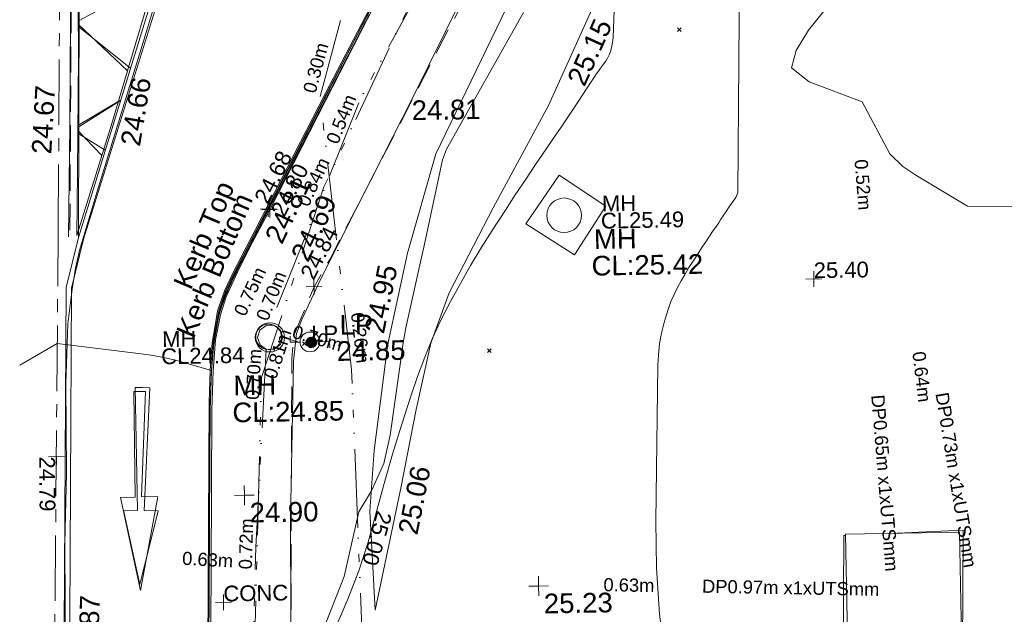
# Model space of a CAD drawing. Header units: millimetres. Extents: x -290717 to 520720, y -103372 to 287762.
# Tile 117 of 256: x -284627 to -265883, y 118484 to 129813. Entities that reach past the tile are written whole.
import ezdxf

# ---------------------------------------------------------------- set-up
doc = ezdxf.new("R2010")
doc.units = ezdxf.units.MM
for name, pattern in [('IMPORT-CENTER _6_', [2000, 1250, -250, 250, -250]), ('IMPORT-DASHED _2_', [750, 500, -250]), ('IMPORT-UG_EIR_QLB2 _2_', [2750, 1500, -300, 0, -300, 150, -300, 0, -200]), ('IMPORT-UG_ELEC_LV_QLB2 _2_', [2700, 1500, -300, 0, -250, 150, -300, 0, -200]), ('IMPORT-UG_ELEC_STREET LIGHTING_QLB2 _2_', [2700, 1500, -300, 0, -250, 150, -300, 0, -200])]:
    doc.linetypes.add(name, pattern=pattern)
for name, color, linetype, lineweight, true_color in [('00_TOPO_CONCRETE', 9, 'Continuous', 9, 0x808080), ('00_TOPO_FOOTPATH', 7, 'Continuous', 9, 0xa50000), ('00_TOPO_FURN_LAMP_POST', 7, 'Continuous', 9, 0x666666), ('00_TOPO_KERB_BOTTOM', 1, 'Continuous', 9, 0xff0000), ('00_TOPO_KERB_TOP', 7, 'Continuous', 9, 0xa500a5), ('00_TOPO_LEVEL_SPOT', 7, 'Continuous', 9, 0x666666), ('00_TOPO_ROAD_MARKING_ARROWS', 7, 'Continuous', 9, 0x999999), ('00_TOPO_ROAD_MARKING_WHITE_CONTINUOUS', 7, 'Continuous', 9, 0x999999), ('00_TOPO_ROAD_MARKING_YELLOW_CONTINUOUS', 40, 'Continuous', 9, 0xffbf00), ('00_TOPO_SERV_MH', 7, 'Continuous', 9, 0x666666), ('00_UAV_SLOPE_BOTTOM', 30, 'Continuous', 9, 0xff7f00), ('00_UAV_SLOPE_TOP', 40, 'Continuous', 9, 0xffbf00), ('01_DTM_CONTOUR_MJR', 7, 'Continuous', 9, 0x7f3f00), ('01_DTM_CONTOUR_MNR', 7, 'Continuous', 9, 0xa5a552), ('12333-PUM-2D-U-0001-C01 - Rev2_REVIT IMPORT_dwg', 7, 'Continuous', 9, 0x767676), ('CONTOURS_INDEX', 4, 'Continuous', 9, 0x00ffff), ('CONTOURS_INDEX_LVL', 4, 'Continuous', 9, 0x00ffff), ('CONTOURS_MINOR', 7, 'Continuous', 9, 0x00a5a5), ('KERB_BOTTOM', 7, 'Continuous', 9, 0x0000a5), ('KERB_BOTTOM_LVL', 7, 'Continuous', 9, 0x0000a5), ('KERB_TOP', 2, 'Continuous', 9, 0xffff00), ('KERB_TOP_LVL', 2, 'Continuous', 9, 0xffff00), ('LAMPPOST', 6, 'Continuous', 9, 0xff00ff), ('LAMPPOST_TXT', 6, 'Continuous', 9, 0xff00ff), ('MANHOLES', 7, 'Continuous', 9, 0xa50000), ('MANHOLES_LVL', 7, 'Continuous', 9, 0xa50000), ('MANHOLES_TXT', 7, 'Continuous', 9, 0xa50000), ('MARKINGS_DASHED_WHITE', 7, 'IMPORT-DASHED _2_', 9, 0xc0c0c0), ('MARKINGS_WHITE_LINE', 7, 'Continuous', 9, 0xc0c0c0), ('MARKINGS_YELLOW_LINE', 7, 'Continuous', 9, 0xc0c0c0), ('PUM-EIRCOMM-NOTES', 6, 'Continuous', 9, 0xff00ff), ('PUM-EIRCOMM-QLB2', 6, 'IMPORT-UG_EIR_QLB2 _2_', 9, 0xff00ff), ('PUM-ELECTRIC-LV-QLB2', 1, 'IMPORT-UG_ELEC_LV_QLB2 _2_', 9, 0xff0000), ('PUM-ELECTRIC-MH', 1, 'Continuous', 9, 0xff0000), ('PUM-ELECTRIC-SL-QLB2', 7, 'IMPORT-UG_ELEC_STREET LIGHTING_QLB2 _2_', 9, 0xff7f7f), ('ROAD_CROWNLINE', 7, 'IMPORT-CENTER _6_', 9, 0xa500a5), ('ROAD_CROWNLINE_LVL', 7, 'Continuous', 9, 0xa500a5), ('ROAD_MARKINGS', 7, 'Continuous', 9, 0xc0c0c0), ('SPOT_HEIGHTS_LVL', 7, 'Continuous', 9, 0x00a500)]:
    doc.layers.add(name, color=color, linetype=linetype, lineweight=lineweight, true_color=true_color)
for name, color, linetype, lineweight in [('CHANGE_OF_SURFACE', 7, 'IMPORT-DASHED _2_', 9), ('CHANGE_OF_SURFACE_LVL', 7, 'Continuous', 9), ('GEN-TEXT', 7, 'Continuous', 9), ('Text', 7, 'Continuous', 9), ('TEXT_TXT', 7, 'Continuous', 9)]:
    doc.layers.add(name, color=color, linetype=linetype, lineweight=lineweight)
doc.styles.add('Arial_1', font='arial.ttf', dxfattribs={"height": 250})
doc.styles.add('Arial_3', font='arial.ttf', dxfattribs={"height": 300})
doc.styles.add('Swis721 Lt BT_2', font='swissl.ttf', dxfattribs={"height": 375})

# ---------------------------------------------------------------- blocks, each defined once
blk = doc.blocks.new('12333-PUM-2D-U-0001-C01 - Rev2_REVIT IMPORT_dwg_MSL_Lamp_Post_SYM-2077199-Site Location Plan Existing')
at = {"layer": '00_TOPO_FURN_LAMP_POST', "color": 254, "true_color": 0xcccccc, "flags": 128}
for points in [[(-500, 0), (-1000, 0), (-1000, 317)], [(500, 0), (1000, 0), (1000, -317)]]:
    blk.add_lwpolyline(points, dxfattribs=at)
at = {"layer": '00_TOPO_FURN_LAMP_POST', "color": 254, "true_color": 0xcccccc}
blk.add_circle((0, 0), 500, dxfattribs=at)
blk = doc.blocks.new('12333-PUM-2D-U-0001-C01 - Rev2_REVIT IMPORT_dwg_MM-2077200-Site Location Plan Existing')
at = {"layer": '00_TOPO_LEVEL_SPOT', "color": 254, "true_color": 0xcccccc, "flags": 128}
for points in [[(500, 0), (0, 0), (0, 500)], [(0, -500), (0, 0), (-500, 0)]]:
    blk.add_lwpolyline(points, dxfattribs=at)
blk = doc.blocks.new('12333-PUM-2D-U-0001-C01 - Rev2_REVIT IMPORT_dwg_MGS62954_T2_Galway_ITM_3d_Rev1-2077680-Site Location Plan Existing')
at = {"layer": '00_TOPO_CONCRETE', "color": 254, "true_color": 0xcccccc}
for p, q in [((533629210, 725686128), (533629857, 725687042)), ((533629857, 725687042), (533630734, 725686433)), ((533630124, 725685518), (533630734, 725686433)), ((533630124, 725685518), (533629210, 725686128)), ((533635191, 725677822), (533635191, 725680108)), ((533637363, 725680108), (533635191, 725680108)), ((533637363, 725677822), (533637363, 725680108))]:
    blk.add_line(p, q, dxfattribs=at)
at = {"layer": '00_TOPO_FOOTPATH', "color": 254, "true_color": 0xcccccc, "flags": 128}
blk.add_lwpolyline([(533629511, 725716342), (533629482, 725712908), (533629351, 725708234), (533629278, 725703468), (533629145, 725697500), (533629074, 725694056), (533629083, 725693167), (533629005, 725692634), (533628938, 725692161), (533628738, 725691744), (533627073, 725688517), (533625974, 725686457), (533625283, 725685132), (533624911, 725684377), (533624806, 725684113), (533624743, 725683587), (533624630, 725680580), (533624580, 725676920)], dxfattribs=at)
at = {"layer": '00_TOPO_KERB_BOTTOM', "color": 254, "true_color": 0xcccccc, "flags": 128}
blk.add_lwpolyline([(533627927, 725716452), (533627863, 725713736), (533627836, 725711552), (533627689, 725704069), (533627608, 725700368), (533627546, 725696921), (533627490, 725694331), (533627475, 725693365), (533627440, 725692962), (533627421, 725692723), (533627280, 725692301), (533626916, 725691417), (533626222, 725690125), (533625436, 725688678), (533624058, 725686106), (533623622, 725685294), (533623456, 725684961), (533623312, 725684573), (533623268, 725684327), (533623198, 725683964), (533623153, 725683444), (533623119, 725682829), (533623066, 725680530), (533623014, 725678129)], dxfattribs=at)
at = {"layer": '00_TOPO_KERB_TOP', "color": 254, "true_color": 0xcccccc, "flags": 128}
blk.add_lwpolyline([(533627940, 725716451), (533627884, 725713736), (533627857, 725711552), (533627710, 725704068), (533627629, 725700368), (533627568, 725696921), (533627512, 725694331), (533627496, 725693364), (533627462, 725692961), (533627442, 725692718), (533627300, 725692293), (533626935, 725691408), (533626241, 725690115), (533625455, 725688668), (533624077, 725686096), (533623641, 725685284), (533623475, 725684952), (533623333, 725684568), (533623289, 725684324), (533623219, 725683961), (533623174, 725683443), (533623141, 725682828), (533623087, 725680530), (533623036, 725678128)], dxfattribs=at)
at = {"layer": '00_TOPO_ROAD_MARKING_ARROWS', "color": 254, "true_color": 0xcccccc, "flags": 128}
blk.add_lwpolyline([(533621910, 725683060), (533621800, 725681060), (533622110, 725681050), (533621750, 725679270), (533621400, 725681050), (533621680, 725681050), (533621690, 725683060)], close=True, dxfattribs=at)
at = {"layer": '00_TOPO_ROAD_MARKING_WHITE_CONTINUOUS', "color": 254, "true_color": 0xcccccc, "flags": 128}
for points in [[(533621150, 725716880), (533621100, 725715330), (533621060, 725714240), (533621030, 725712650), (533621000, 725710980), (533620950, 725709710), (533620960, 725708390), (533620960, 725706750), (533620920, 725704790), (533620870, 725702640), (533620830, 725701270), (533620800, 725699600), (533620760, 725698150), (533620720, 725696410), (533620710, 725694960), (533620670, 725693490), (533620650, 725691940), (533620610, 725690180), (533620560, 725688150), (533620500, 725686030)], [(533624700, 725704870), (533624650, 725703050), (533624610, 725701890), (533624540, 725700730), (533624440, 725699450), (533624300, 725698320), (533624130, 725697280), (533623890, 725696210), (533623650, 725695130), (533623360, 725694100), (533623010, 725692890), (533622580, 725691570), (533622000, 725689750), (533621520, 725688300), (533621030, 725686800), (533620710, 725685790), (533620620, 725685430), (533620550, 725685030), (533620460, 725684370), (533620400, 725683230), (533620380, 725681530), (533620330, 725680190), (533620310, 725679020), (533620280, 725677150)]]:
    blk.add_lwpolyline(points, dxfattribs=at)
at = {"layer": '00_TOPO_ROAD_MARKING_YELLOW_CONTINUOUS', "color": 254, "true_color": 0xcccccc}
for p, q in [((533620756, 725690080), (533621676, 725689175)), ((533620714, 725688150), (533621491, 725688590)), ((533621162, 725687569), (533620712, 725688050))]:
    blk.add_line(p, q, dxfattribs=at)
at = {"layer": '00_TOPO_ROAD_MARKING_YELLOW_CONTINUOUS', "color": 254, "true_color": 0xcccccc, "flags": 128}
blk.add_lwpolyline([(533621110, 725706050), (533621030, 725703320), (533620970, 725700910), (533620930, 725698730), (533620910, 725696900), (533620850, 725694510), (533620780, 725692350), (533620750, 725689460), (533620690, 725687250), (533620660, 725686050), (533621340, 725688110), (533622180, 725690770), (533623000, 725693310), (533623370, 725694520), (533623690, 725695730), (533623880, 725696630), (533624100, 725697740), (533624250, 725698640), (533624330, 725699620), (533624440, 725700840), (533624520, 725701970), (533624530, 725703160), (533624600, 725704740)], dxfattribs=at)
at = {"layer": '00_TOPO_SERV_MH', "color": 254, "true_color": 0xcccccc}
blk.add_circle((533629940, 725686275), 330, dxfattribs=at)
blk.add_ellipse((533624275, 725684058), major_axis=(210, 124), ratio=0.999469, dxfattribs=at)
at = {"layer": '00_UAV_SLOPE_BOTTOM', "color": 254, "true_color": 0xcccccc, "flags": 128}
for points in [[(533627518, 725687488), (533629111, 725690643), (533629646, 725692008), (533629664, 725692053), (533629754, 725692523), (533629837, 725693032), (533629915, 725696984), (533629971, 725699764), (533629972, 725701979), (533629975, 725705044)], [(533626215, 725678819), (533626143, 725680706), (533626246, 725681855), (533626530, 725683790), (533626548, 725683913), (533626947, 725685608), (533627518, 725687488)]]:
    blk.add_lwpolyline(points, dxfattribs=at)
at = {"layer": '00_UAV_SLOPE_TOP', "color": 254, "true_color": 0xcccccc, "flags": 128}
for points in [[(533632599, 725704975), (533632552, 725701774), (533632462, 725699980), (533632318, 725697112), (533632037, 725695003), (533631939, 725694266), (533631338, 725691884), (533630568, 725690258), (533629677, 725688372), (533628594, 725686441)], [(533628594, 725686441), (533627723, 725684836), (533627358, 725683883), (533627058, 725682626), (533626881, 725681786), (533626750, 725681161), (533626215, 725678819)]]:
    blk.add_lwpolyline(points, dxfattribs=at)
at = {"layer": '01_DTM_CONTOUR_MJR', "color": 254, "true_color": 0xcccccc, "flags": 128}
blk.add_lwpolyline([(533624580, 725676920), (533625630, 725679467), (533625934, 725680692), (533626180, 725681090), (533626426, 725681607), (533626556, 725682144), (533626753, 725683399), (533626832, 725683900), (533626891, 725684181), (533627179, 725685381), (533627272, 725685773), (533627641, 725687371), (533627721, 725687572), (533629233, 725690151)], dxfattribs=at)
at = {"layer": '01_DTM_CONTOUR_MNR', "color": 254, "true_color": 0xcccccc, "flags": 128}
blk.add_lwpolyline([(533638650, 725691340), (533639806, 725689340), (533640040, 725688730), (533639841, 725687340), (533638650, 725686292), (533637622, 725686312), (533636650, 725686921), (533636400, 725687090), (533636158, 725687340), (533635649, 725688339), (533634650, 725688733), (533634317, 725689007), (533634414, 725689340), (533634650, 725689718), (533636000, 725691340), (533636650, 725692007), (533637483, 725692173)], close=True, dxfattribs=at)
at = {"xscale": 0.375, "yscale": 0.375, "zscale": 0.375}
for name, p in [('12333-PUM-2D-U-0001-C01 - Rev2_REVIT IMPORT_dwg_MSL_Lamp_Post_SYM-2077199-Site Location Plan Existing', (533625059, 725683947)), ('12333-PUM-2D-U-0001-C01 - Rev2_REVIT IMPORT_dwg_MM-2077200-Site Location Plan Existing', (533623760, 725681050)), ('12333-PUM-2D-U-0001-C01 - Rev2_REVIT IMPORT_dwg_MM-2077200-Site Location Plan Existing', (533629330, 725679220))]:
    blk.add_blockref(name, p, dxfattribs=at)
at = {"layer": '00_TOPO_FOOTPATH', "color": 251, "true_color": 0x666666, "insert": (533627073, 725688513), "char_height": 375, "width": 1495.9, "attachment_point": 1, "line_spacing_factor": 1.005062, "style": 'Swis721 Lt BT_2'}
blk.add_mtext('24.81', dxfattribs=at)
at = {"layer": '00_TOPO_FURN_LAMP_POST', "char_height": 375, "attachment_point": 1, "line_spacing_factor": 1.005062, "style": 'Swis721 Lt BT_2'}
for s, insert, width in [('LP', (533625628, 725684449), 707.59), ('24.85', (533625566, 725683951), 1495.9)]:
    blk.add_mtext(s, dxfattribs=dict(at, insert=insert, width=width))
at = {"layer": '00_TOPO_KERB_BOTTOM', "color": 251, "true_color": 0x666666, "char_height": 375, "attachment_point": 1, "line_spacing_factor": 1.005062, "style": 'Swis721 Lt BT_2'}
for s, insert, width, rotation in [('Kerb Bottom', (533622506, 725684185), 3414.46, 66.0577), ('24.69', (533624711, 725685611), 1495.9, 63.707)]:
    blk.add_mtext(s, dxfattribs=dict(at, insert=insert, width=width, rotation=rotation))
at = {"layer": '00_TOPO_KERB_TOP', "color": 251, "true_color": 0x666666, "char_height": 375, "attachment_point": 1, "line_spacing_factor": 1.005062, "style": 'Swis721 Lt BT_2'}
for s, insert, width, rotation in [('Kerb Top', (533622467, 725685111), 2493.17, 66.0577), ('24.81', (533624222, 725685964), 1495.9, 63.707)]:
    blk.add_mtext(s, dxfattribs=dict(at, insert=insert, width=width, rotation=rotation))
at = {"layer": '00_TOPO_LEVEL_SPOT', "char_height": 375, "width": 1495.9, "attachment_point": 1, "line_spacing_factor": 1.005062, "style": 'Swis721 Lt BT_2'}
for s, insert in [('24.90', (533623855, 725680903)), ('25.23', (533629425, 725679073))]:
    blk.add_mtext(s, dxfattribs=dict(at, insert=insert))
at = {"layer": '00_TOPO_ROAD_MARKING_WHITE_CONTINUOUS', "color": 251, "true_color": 0x666666, "char_height": 375, "width": 1495.9, "attachment_point": 1, "line_spacing_factor": 1.005062, "style": 'Swis721 Lt BT_2'}
for s, insert, rotation in [('24.67', (533619824, 725687630), 85.7833), ('24.87', (533620542, 725677897), 87.4209)]:
    blk.add_mtext(s, dxfattribs=dict(at, insert=insert, rotation=rotation))
at = {"layer": '00_TOPO_ROAD_MARKING_YELLOW_CONTINUOUS', "color": 251, "true_color": 0x666666, "insert": (533621518, 725687783), "char_height": 375, "width": 1495.9, "attachment_point": 1, "rotation": 79.5022, "line_spacing_factor": 1.005062, "style": 'Swis721 Lt BT_2'}
blk.add_mtext('24.66', dxfattribs=at)
at = {"layer": '00_TOPO_SERV_MH', "char_height": 375, "attachment_point": 1, "line_spacing_factor": 1.005062, "style": 'Swis721 Lt BT_2'}
for s, insert, width in [('MH', (533630498, 725685998), 949.78), ('CL:25.42', (533630445, 725685491), 2440.93), ('MH', (533623588, 725683329), 949.78), ('CL:24.85', (533623560, 725682815), 2440.93)]:
    blk.add_mtext(s, dxfattribs=dict(at, insert=insert, width=width))
at = {"layer": '00_UAV_SLOPE_BOTTOM', "color": 251, "true_color": 0x666666, "insert": (533626101, 725684143), "char_height": 375, "width": 1495.9, "attachment_point": 1, "rotation": 77.3587, "line_spacing_factor": 1.005062, "style": 'Swis721 Lt BT_2'}
blk.add_mtext('24.95', dxfattribs=at)
at = {"layer": '00_UAV_SLOPE_TOP', "color": 251, "true_color": 0x666666, "char_height": 375, "width": 1495.9, "attachment_point": 1, "line_spacing_factor": 1.005062, "style": 'Swis721 Lt BT_2'}
for s, insert, rotation in [('25.15', (533630029, 725688862), 64.6882), ('25.06', (533626671, 725680299), 77.7677)]:
    blk.add_mtext(s, dxfattribs=dict(at, insert=insert, rotation=rotation))
blk = doc.blocks.new('12333-PUM-2D-U-0001-C01 - Rev2_REVIT IMPORT_dwg_SPOT-2077713-Site Location Plan Existing')
at = {"layer": 'Text', "color": 253, "true_color": 0xaaaaaa}
for p, q in [((-500, 0), (500, 0)), ((0, 500), (0, -500))]:
    blk.add_line(p, q, dxfattribs=at)
blk = doc.blocks.new('12333-PUM-2D-U-0001-C01 - Rev2_REVIT IMPORT_dwg_MH_CIR2-2077688-Site Location Plan Existing')
at = {"layer": 'LAMPPOST', "color": 211, "true_color": 0xffaaff}
for p, q in [((-499, -33), (33, 499)), ((-496, 60), (-60, 496)), ((-488, -111), (111, 488)), ((-467, -180), (180, 467)), ((-467, 179), (-179, 467)), ((-438, -241), (241, 438)), ((-403, -296), (296, 403)), ((-362, -345), (345, 362)), ((-315, -388), (388, 315)), ((-263, -425), (425, 263)), ((-204, -456), (456, 204)), ((-138, -480), (480, 138)), ((-64, -496), (496, 64)), ((22, -500), (500, -22)), ((128, -483), (483, -128)), ((305, -396), (396, -305))]:
    blk.add_line(p, q, dxfattribs=at)
at = {"layer": 'LAMPPOST', "color": 211, "true_color": 0xffaaff, "flags": 128}
blk.add_lwpolyline([(475, -154), (500, 0), (475, 154), (404, 293), (293, 404), (154, 475), (0, 500), (-154, 475), (-293, 404), (-404, 293), (-475, 154), (-500, 0), (-475, -154), (-404, -293), (-293, -404), (-154, -475), (0, -500), (154, -475), (293, -404), (404, -293)], close=True, dxfattribs=at)
blk = doc.blocks.new('12333-PUM-2D-U-0001-C01 - Rev2_REVIT IMPORT_dwg_SPOT-2077769-Site Location Plan Existing')
at = {"layer": 'CHANGE_OF_SURFACE_LVL', "color": 253, "true_color": 0xaaaaaa}
for p, q in [((-500, 0), (500, 0)), ((0, 500), (0, -500))]:
    blk.add_line(p, q, dxfattribs=at)
blk = doc.blocks.new('12333-PUM-2D-U-0001-C01 - Rev2_REVIT IMPORT_dwg_SPOT-2077770-Site Location Plan Existing')
at = {"layer": 'KERB_BOTTOM_LVL', "color": 9, "true_color": 0xaaaae1}
for p, q in [((-500, 0), (500, 0)), ((0, 500), (0, -500))]:
    blk.add_line(p, q, dxfattribs=at)
blk = doc.blocks.new('12333-PUM-2D-U-0001-C01 - Rev2_REVIT IMPORT_dwg_SPOT-2077810-Site Location Plan Existing')
at = {"layer": 'KERB_TOP_LVL', "color": 51, "true_color": 0xffffaa}
for p, q in [((-500, 0), (500, 0)), ((0, 500), (0, -500))]:
    blk.add_line(p, q, dxfattribs=at)
blk = doc.blocks.new('12333-PUM-2D-U-0001-C01 - Rev2_REVIT IMPORT_dwg_SPOT-2077774-Site Location Plan Existing')
at = {"layer": 'ROAD_CROWNLINE_LVL', "color": 254, "true_color": 0xe1aae1}
for p, q in [((-500, 0), (500, 0)), ((0, 500), (0, -500))]:
    blk.add_line(p, q, dxfattribs=at)
blk = doc.blocks.new('12333-PUM-2D-U-0001-C01 - Rev2_REVIT IMPORT_dwg_SPOT-2077775-Site Location Plan Existing')
at = {"layer": 'SPOT_HEIGHTS_LVL', "color": 9, "true_color": 0xaae1aa}
for p, q in [((-500, 0), (500, 0)), ((0, 500), (0, -500))]:
    blk.add_line(p, q, dxfattribs=at)
blk = doc.blocks.new('12333-PUM-2D-U-0001-C01 - Rev2_REVIT IMPORT_dwg_ONARROW_1_1_2-2077822-Site Location Plan Existing')
at = {"layer": 'ROAD_MARKINGS', "color": 254, "true_color": 0xeaeaea, "flags": 128}
blk.add_lwpolyline([(-19222, 67278), (-19360, 67283), (-19361, 64941), (-19625, 64949), (-19339, 63529), (-18965, 64928), (-19229, 64937), (-19083, 67274)], close=True, dxfattribs=at)
blk = doc.blocks.new('12333-PUM-2D-U-0001-C01 - Rev2_REVIT IMPORT_dwg_ONARROW_2-2077823-Site Location Plan Existing')
blk.add_blockref('12333-PUM-2D-U-0001-C01 - Rev2_REVIT IMPORT_dwg_ONARROW_1_1_2-2077822-Site Location Plan Existing', (0, 0))
blk = doc.blocks.new('12333-PUM-2D-U-0001-C01 - Rev2_REVIT IMPORT_dwg-1620468-Site Location Plan Existing')
at = {"layer": 'CHANGE_OF_SURFACE', "color": 253, "true_color": 0xaaaaaa, "flags": 128}
blk.add_lwpolyline([(-16647, 49502), (-16668, 52691), (-16663, 55618), (-16512, 60283), (-16427, 65180), (-16371, 67781), (-16319, 68233), (-16201, 68511), (-15923, 69143), (-15617, 69657), (-14340, 72018), (-13383, 73808), (-12770, 74921), (-12582, 75302), (-12360, 75750), (-12191, 76132), (-12092, 76485), (-12012, 76924), (-11974, 77390), (-11951, 78804), (-11940, 79424), (-11926, 80161)], dxfattribs=at)
at = {"layer": 'CONTOURS_INDEX', "color": 131, "true_color": 0xaaffff, "flags": 128}
blk.add_lwpolyline([(-15622, 62650), (-15385, 63178), (-15169, 63714), (-14981, 64261), (-14814, 64816), (-14655, 65374), (-14487, 65929), (-14306, 66480), (-14116, 67028), (-13982, 67399), (-13840, 67764), (-13687, 68123), (-13516, 68474), (-13333, 68820), (-13138, 69159), (-12937, 69495), (-12728, 69826), (-12514, 70154), (-12257, 70537), (-12063, 70825), (-11866, 71112), (-11667, 71398), (-11466, 71682), (-11303, 71910), (-11183, 72080), (-11064, 72249), (-10946, 72420), (-10829, 72591), (-10671, 72823), (-10633, 72878), (-10595, 72934), (-10557, 72990), (-10519, 73046), (-10481, 73101), (-10441, 73155), (-10400, 73209), (-10358, 73262), (-10338, 73286), (-10297, 73343), (-10260, 73401), (-10230, 73463), (-10203, 73528), (-10183, 73595), (-10166, 73662), (-10156, 73731), (-10149, 73800), (-9972, 77062)], dxfattribs=at)
at = {"layer": 'CONTOURS_MINOR', "color": 254, "true_color": 0xaae1e1, "flags": 128}
for points in [[(-21553, 67747), (-20832, 68149), (-19236, 67924), (-19009, 67886), (-18784, 67840), (-18562, 67784), (-18341, 67719), (-17902, 67579), (-17860, 68010), (-17858, 68026), (-17856, 68042), (-17854, 68058), (-17852, 68074), (-17839, 68169), (-17783, 68450), (-17779, 68469), (-17775, 68489), (-17770, 68509), (-17766, 68528), (-17736, 68645), (-17711, 68730), (-17617, 68989), (-17575, 69083), (-17554, 69130), (-17533, 69176), (-17510, 69223), (-17488, 69269), (-17397, 69454), (-17334, 69572), (-17303, 69630), (-17272, 69689), (-17240, 69748), (-17208, 69806), (-17144, 69923), (-17071, 70055), (-17035, 70121), (-16999, 70187), (-16963, 70253), (-16927, 70319), (-16756, 70634), (-16570, 70979), (-16478, 71151), (-16385, 71324), (-16293, 71496), (-16200, 71669), (-15651, 72695), (-14859, 74174), (-14784, 74314)], [(-9359, 61914), (-9456, 62794), (-9497, 63678), (-9498, 64565), (-9408, 67526), (-9393, 67735), (-9367, 67942), (-9325, 68146), (-9272, 68349), (-9234, 68471), (-9187, 68609), (-9135, 68745), (-9073, 68877), (-9007, 69007), (-8934, 69134), (-8859, 69260), (-8781, 69383), (-8700, 69506), (-8602, 69651), (-8529, 69759), (-8455, 69866), (-8381, 69973), (-8306, 70080), (-8245, 70165), (-8201, 70229), (-8156, 70293), (-8112, 70357), (-8068, 70421), (-7995, 70529), (-7938, 70612), (-7869, 70703), (-7827, 70800), (-7636, 78273)]]:
    blk.add_lwpolyline(points, dxfattribs=at)
at = {"layer": 'GEN-TEXT', "color": 253, "true_color": 0xaaaaaa}
for p, q in [((-8923, 73883), (-8852, 73954)), ((-8852, 73883), (-8923, 73954)), ((-16161, 68025), (-16090, 68096)), ((-16090, 68025), (-16161, 68096)), ((-12646, 67830), (-12575, 67901)), ((-12575, 67830), (-12646, 67901))]:
    blk.add_line(p, q, dxfattribs=at)
at = {"layer": 'KERB_BOTTOM', "color": 9, "true_color": 0xaaaae1, "flags": 128}
blk.add_lwpolyline([(-18299, 49531), (-18200, 55126), (-18087, 60560), (-18012, 63821), (-17941, 66833), (-17904, 67577), (-17852, 68171), (-17748, 68647), (-17630, 68996), (-17409, 69462), (-17164, 69934), (-16772, 70640), (-15670, 72709), (-14435, 75028), (-14034, 75805), (-13860, 76234), (-13695, 76630), (-13577, 77116), (-13563, 77799), (-13535, 79453), (-13530, 79703)], dxfattribs=at)
at = {"layer": 'KERB_TOP', "color": 51, "true_color": 0xffffaa, "flags": 128}
blk.add_lwpolyline([(-18268, 49531), (-18167, 55126), (-18054, 60559), (-17978, 63820), (-17908, 66831), (-17870, 67575), (-17818, 68166), (-17716, 68638), (-17599, 68983), (-17379, 69447), (-17134, 69918), (-16743, 70624), (-15640, 72693), (-14405, 75012), (-14004, 75791), (-13829, 76222), (-13663, 76620), (-13544, 77111), (-13530, 77798), (-13501, 79452), (-13496, 79712)], dxfattribs=at)
at = {"layer": 'MANHOLES', "color": 9, "true_color": 0xe1aaaa}
blk.add_circle((-16781, 68193), 278, dxfattribs=at)
at = {"layer": 'MARKINGS_DASHED_WHITE', "color": 254, "true_color": 0xeaeaea, "flags": 128}
blk.add_lwpolyline([(-20552, 70304), (-20217, 84764), (-20114, 89301), (-20030, 96368), (-19806, 106031), (-19692, 114064)], dxfattribs=at)
at = {"layer": 'MARKINGS_WHITE_LINE', "color": 254, "true_color": 0xeaeaea}
blk.add_line((-20236, 77660), (-20394, 70158), dxfattribs=at)
at = {"layer": 'MARKINGS_WHITE_LINE', "color": 254, "true_color": 0xeaeaea, "flags": 128}
for points in [[(-18186, 76920), (-20394, 70158), (-20645, 69212), (-20816, 61633)], [(-18088, 76799), (-20295, 70129), (-20542, 69197), (-20713, 61631)]]:
    blk.add_lwpolyline(points, dxfattribs=at)
at = {"layer": 'MARKINGS_YELLOW_LINE', "color": 254, "true_color": 0xeaeaea}
for p, q in [((-20307, 74292), (-18783, 75093)), ((-19347, 73365), (-20309, 74168))]:
    blk.add_line(p, q, dxfattribs=at)
at = {"layer": 'MARKINGS_YELLOW_LINE', "color": 254, "true_color": 0xeaeaea, "flags": 128}
blk.add_lwpolyline([(-19853, 71815), (-20352, 72136), (-20349, 72267), (-19547, 72753)], dxfattribs=at)
at = {"layer": 'PUM-EIRCOMM-QLB2', "color": 211, "true_color": 0xffaaff, "flags": 128}
for points in [[(-17301, 53433), (-17360, 58046), (-16956, 67434), (-15704, 71042), (-12431, 77689), (-12066, 84431), (-12056, 95177), (-11427, 106966), (-10484, 122548), (-10562, 128948)], [(-14034, 37067), (-14327, 41429), (-14479, 49470), (-15024, 57936), (-15237, 67549), (-15747, 72759), (-14154, 78337)]]:
    blk.add_lwpolyline(points, dxfattribs=at)
at = {"layer": 'PUM-ELECTRIC-MH', "color": 21, "true_color": 0xffaaaa, "flags": 128}
blk.add_lwpolyline([(-16535, 68194), (-16581, 68336), (-16701, 68424), (-16770, 68424), (-16851, 68424), (-16971, 68336), (-17017, 68194), (-16971, 68052), (-16970, 68052), (-16851, 67965), (-16701, 67965), (-16581, 68052), (-16574, 68072)], close=True, dxfattribs=at)
for points in [[(-5049, 64254), (-3649, 64293), (-3701, 62013), (-3717, 62012)], [(-5974, 61950), (-5922, 64230), (-5888, 64231)]]:
    blk.add_lwpolyline(points, dxfattribs=at)
at = {"layer": 'PUM-ELECTRIC-SL-QLB2', "color": 254, "true_color": 0xffd4d4}
blk.add_line((-16538, 68185), (-16208, 68083), dxfattribs=at)
at = {"layer": 'PUM-ELECTRIC-SL-QLB2', "color": 254, "true_color": 0xffd4d4, "flags": 128}
for points in [[(-12023, 96237), (-12029, 86636), (-12372, 77330), (-14987, 72692), (-16780, 68424)], [(-16857, 67969), (-17117, 64202), (-17485, 56157), (-17539, 53433)]]:
    blk.add_lwpolyline(points, dxfattribs=at)
at = {"layer": 'ROAD_CROWNLINE', "color": 254, "true_color": 0xe1aae1, "flags": 128}
for points in [[(-20774, 70310), (-20439, 84769), (-20336, 89305), (-20252, 96372), (-20028, 106035), (-19898, 115227)], [(-21074, 49244), (-20999, 61679), (-20774, 70310)]]:
    blk.add_lwpolyline(points, dxfattribs=at)
for name, p in [('12333-PUM-2D-U-0001-C01 - Rev2_REVIT IMPORT_dwg_MGS62954_T2_Galway_ITM_3d_Rev1-2077680-Site Location Plan Existing', (-533641080, -725615854)), ('12333-PUM-2D-U-0001-C01 - Rev2_REVIT IMPORT_dwg_ONARROW_2-2077823-Site Location Plan Existing', (0, 0))]:
    blk.add_blockref(name, p)
for name, p, xscale, yscale, zscale in [('12333-PUM-2D-U-0001-C01 - Rev2_REVIT IMPORT_dwg_SPOT-2077770-Site Location Plan Existing', (-16772, 70640), 0.3, 0.3, 0.3), ('12333-PUM-2D-U-0001-C01 - Rev2_REVIT IMPORT_dwg_SPOT-2077810-Site Location Plan Existing', (-16743, 70624), 0.3, 0.3, 0.3), ('12333-PUM-2D-U-0001-C01 - Rev2_REVIT IMPORT_dwg_SPOT-2077769-Site Location Plan Existing', (-15923, 69143), 0.3, 0.3, 0.3), ('12333-PUM-2D-U-0001-C01 - Rev2_REVIT IMPORT_dwg_SPOT-2077775-Site Location Plan Existing', (-6408, 69124), 0.3, 0.3, 0.3), ('12333-PUM-2D-U-0001-C01 - Rev2_REVIT IMPORT_dwg_MH_CIR2-2077688-Site Location Plan Existing', (-15994, 68085), 0.2, 0.2, 0.2), ('12333-PUM-2D-U-0001-C01 - Rev2_REVIT IMPORT_dwg_SPOT-2077774-Site Location Plan Existing', (-20886, 65994), 0.3, 0.3, 0.3), ('12333-PUM-2D-U-0001-C01 - Rev2_REVIT IMPORT_dwg_SPOT-2077713-Site Location Plan Existing', (-17752, 63162), 0.3, 0.3, 0.3)]:
    blk.add_blockref(name, p, dxfattribs=dict(xscale=xscale, yscale=yscale, zscale=zscale))
at = {"layer": 'CHANGE_OF_SURFACE_LVL', "insert": (-16195, 69394), "char_height": 300, "width": 1256.11, "attachment_point": 1, "rotation": 61.9411, "line_spacing_factor": 0.941778, "style": 'Arial_3'}
blk.add_mtext('24.84', dxfattribs=at)
at = {"layer": 'CONTOURS_INDEX_LVL', "insert": (-14509, 64783), "char_height": 300, "width": 1256.11, "attachment_point": 1, "rotation": 252.8521, "line_spacing_factor": 0.941778, "style": 'Arial_3'}
blk.add_mtext('25.00', dxfattribs=at)
at = {"layer": 'KERB_BOTTOM_LVL', "insert": (-17046, 70853), "char_height": 300, "width": 1256.11, "attachment_point": 1, "rotation": 61.9411, "line_spacing_factor": 0.941778, "style": 'Arial_3'}
blk.add_mtext('24.68', dxfattribs=at)
at = {"layer": 'KERB_TOP_LVL', "insert": (-16734, 70603), "char_height": 300, "width": 1256.11, "attachment_point": 1, "rotation": 61.9411, "line_spacing_factor": 0.941778, "style": 'Arial_3'}
blk.add_mtext('24.80', dxfattribs=at)
at = {"layer": 'LAMPPOST_TXT', "insert": (-15994, 68400), "char_height": 300, "width": 613.36, "attachment_point": 1, "line_spacing_factor": 0.941778, "style": 'Arial_3'}
blk.add_mtext('LP', dxfattribs=at)
at = {"layer": 'MANHOLES_LVL', "char_height": 300, "width": 1895.19, "attachment_point": 1, "line_spacing_factor": 0.941778, "style": 'Arial_3'}
for s, insert in [('CL25.49', (-10442, 70455)), ('CL24.84', (-18857, 68017))]:
    blk.add_mtext(s, dxfattribs=dict(at, insert=insert))
at = {"layer": 'MANHOLES_TXT', "char_height": 300, "width": 774.97, "attachment_point": 1, "line_spacing_factor": 0.941778, "style": 'Arial_3'}
for insert in [(-10417, 70781), (-18833, 68343)]:
    blk.add_mtext('MH', dxfattribs=dict(at, insert=insert))
at = {"layer": 'PUM-EIRCOMM-NOTES', "char_height": 250, "width": 1160.03, "attachment_point": 2, "line_spacing_factor": 0.941778, "style": 'Arial_1'}
for s, insert, rotation in [('0.30m', (-15940, 73347), 74.0694), ('0.84m', (-16015, 71195), 63.7842), ('0.26m', (-14936, 68168), 275.5908), ('0.81m', (-16758, 67916), 70.8629)]:
    blk.add_mtext(s, dxfattribs=dict(at, insert=insert, rotation=rotation))
at = {"layer": 'PUM-ELECTRIC-LV-QLB2', "char_height": 250, "attachment_point": 2, "line_spacing_factor": 0.941778, "style": 'Arial_1'}
for s, insert, width, rotation in [('0.52m', (-5315, 70913), 1160.03, 273.6458), ('0.75m', (-17259, 69129), 1160.03, 64.2548), ('0.64m', (-4260, 67239), 1160.03, 275.9433), ('DP0.65m x1xUTSmm', (-4998, 65223), 4027.95, 273.6458), ('DP0.73m x1xUTSmm', (-3642, 65268), 4027.95, 278.2803), ('0.63m', (-18030, 64106), 1160.03, 355.8129), ('0.63m', (-10025, 63481), 1160.03, 357.9859), ('DP0.97m x1xUTSmm', (-6947, 63376), 4027.95, 357.9859)]:
    blk.add_mtext(s, dxfattribs=dict(at, insert=insert, width=width, rotation=rotation))
at = {"layer": 'PUM-ELECTRIC-SL-QLB2', "char_height": 250, "width": 1160.03, "attachment_point": 2, "line_spacing_factor": 0.941778, "style": 'Arial_1'}
for s, insert, rotation in [('0.54m', (-15466, 72376), 67.2135), ('0.70m', (-16860, 69032), 67.2135), ('0.70m', (-15839, 68278), 342.7342), ('0.70m', (-17229, 67503), 86.0538), ('0.72m', (-17429, 64275), 87.381)]:
    blk.add_mtext(s, dxfattribs=dict(at, insert=insert, rotation=rotation))
at = {"layer": 'ROAD_CROWNLINE_LVL', "insert": (-20912, 65998), "char_height": 300, "width": 1256.11, "attachment_point": 1, "rotation": 269.4884, "line_spacing_factor": 0.941778, "style": 'Arial_3'}
blk.add_mtext('24.79', dxfattribs=at)
at = {"layer": 'SPOT_HEIGHTS_LVL', "insert": (-6408, 69439), "char_height": 300, "width": 1256.11, "attachment_point": 1, "line_spacing_factor": 0.941778, "style": 'Arial_3'}
blk.add_mtext('25.40', dxfattribs=at)
at = {"layer": 'TEXT_TXT', "insert": (-17752, 63477), "char_height": 300, "width": 1469.14, "attachment_point": 1, "line_spacing_factor": 0.941778, "style": 'Arial_3'}
blk.add_mtext('CONC', dxfattribs=at)

msp = doc.modelspace()

# ---------------------------------------------------------------- block references
at = {"layer": '12333-PUM-2D-U-0001-C01 - Rev2_REVIT IMPORT_dwg', "color": 254, "linetype": 'IMPORT-UG_ELEC_STREET LIGHTING_QLB2 _2_', "true_color": 0xffd4d4, "rotation": 0.9999999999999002}
msp.add_blockref('12333-PUM-2D-U-0001-C01 - Rev2_REVIT IMPORT_dwg-1620468-Site Location Plan Existing', (-261895, 55870), dxfattribs=at)

doc.saveas('drawing.dxf')
